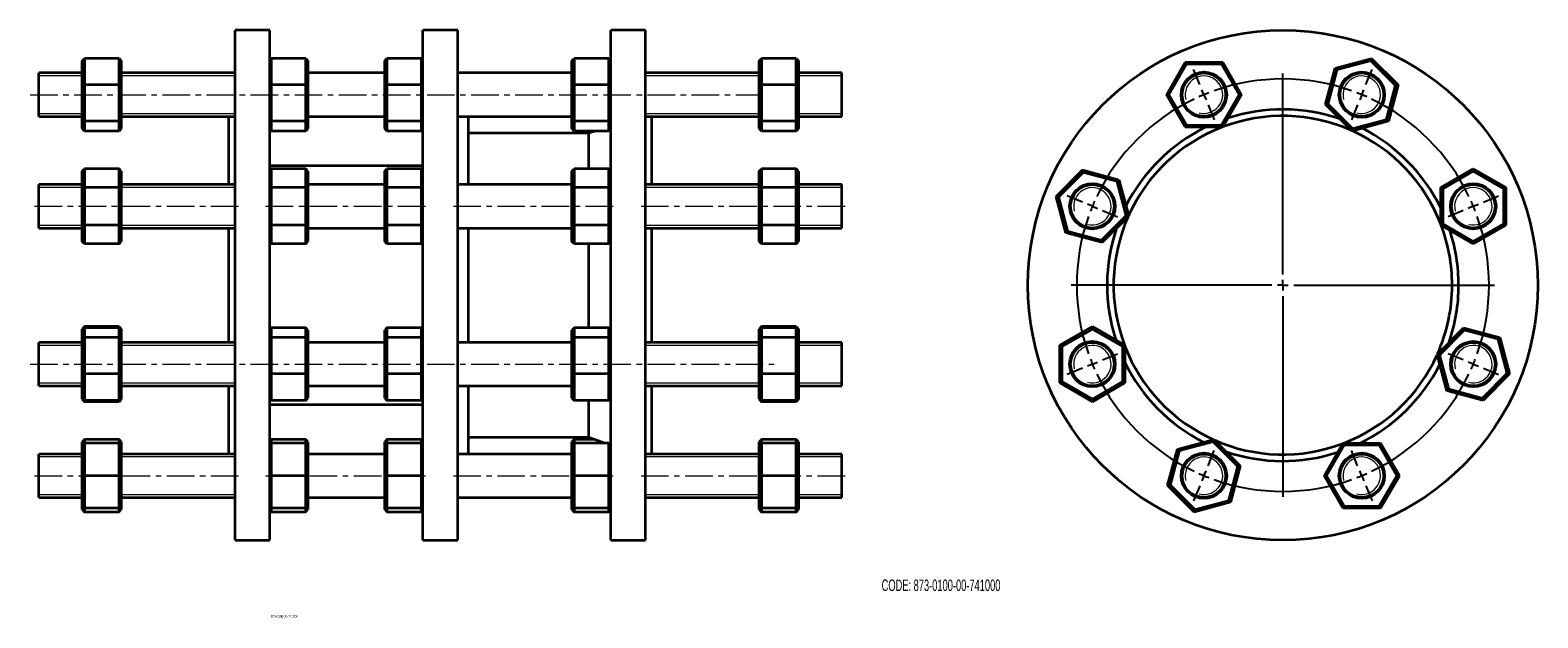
# Model space of a CAD drawing. Header units: millimetres. Extents: x -106 to 588, y 1 to 272.
import ezdxf

# ---------------------------------------------------------------- set-up
doc = ezdxf.new("R2010")
doc.units = ezdxf.units.MM
doc.linetypes.add('CENTERX2', pattern=[20.32, 12.7, -2.54, 2.54, -2.54])
doc.layers.add('NOTE', color=7, linetype='Continuous')
doc.layers.add('SLD-0', color=179, linetype='Continuous')
doc.styles.add('SLDTEXTSTYLE0', font='TXT', dxfattribs={"width": 0.605})

# ---------------------------------------------------------------- blocks, each defined once
blk = doc.blocks.new('SW_CENTERMARKSYMBOL_0')
at = {"layer": 'NOTE', "color": 0}
for p, q in [((-1.91, 4.62), (-4.78, 11.55)), ((36.35, -82.77), (36.35, 9.73)), ((74.62, 4.62), (77.49, 11.55)), ((0, 0), (-0.96, 2.31)), ((0, 0), (0.96, -2.31)), ((72.71, 0), (73.67, 2.31)), ((1.91, -4.62), (4.78, -11.55)), ((70.8, -4.62), (67.93, -11.55)), ((72.71, 0), (71.75, -2.31)), ((-56.03, -49.5), (-62.96, -46.63)), ((128.74, -49.5), (135.67, -46.63)), ((-51.41, -51.41), (-53.72, -50.46)), ((-51.41, -51.41), (-49.1, -52.37)), ((-46.79, -53.33), (-39.87, -56.2)), ((119.5, -53.33), (112.57, -56.2)), ((124.12, -51.41), (121.81, -52.37)), ((124.12, -51.41), (126.43, -50.46)), ((31.35, -87.77), (-61.15, -87.77)), ((36.35, -87.77), (33.85, -87.77)), ((36.35, -87.77), (36.35, -85.27)), ((36.35, -87.77), (36.35, -90.27)), ((36.35, -87.77), (38.85, -87.77)), ((41.35, -87.77), (133.85, -87.77)), ((36.35, -92.77), (36.35, -185.27)), ((-51.41, -124.12), (-53.72, -125.08)), ((-51.41, -124.12), (-49.1, -123.17)), ((-46.79, -122.21), (-39.87, -119.34)), ((119.5, -122.21), (112.57, -119.34)), ((124.12, -124.12), (121.81, -123.17)), ((124.12, -124.12), (126.43, -125.08)), ((-56.03, -126.04), (-62.96, -128.91)), ((128.74, -126.04), (135.67, -128.91)), ((1.91, -170.92), (4.78, -163.99)), ((70.8, -170.92), (67.93, -163.99)), ((0, -175.54), (0.96, -173.23)), ((72.71, -175.54), (71.75, -173.23)), ((-1.91, -180.16), (-4.78, -187.09)), ((0, -175.54), (-0.96, -177.85)), ((72.71, -175.54), (73.67, -177.85)), ((74.62, -180.16), (77.49, -187.09))]:
    blk.add_line(p, q, dxfattribs=at)
for start, end in [(70.51557, 109.48443), (112.5, 114.00778), (110.99222, 112.5), (67.5, 69.00778), (115.51557, 154.48443), (65.99222, 67.5), (25.51557, 64.48443), (157.5, 159.00778), (155.99222, 157.5), (22.5, 24.00778), (20.99222, 22.5), (160.51557, 199.48443), (340.51557, 19.48443), (200.99222, 202.5), (202.5, 204.00778), (335.99222, 337.5), (337.5, 339.00778), (205.51557, 244.48443), (295.51557, 334.48443), (245.99222, 247.5), (247.5, 249.00778), (250.51557, 289.48443), (290.99222, 292.5), (292.5, 294.00778)]:
    blk.add_arc((36.35, -87.77), 95, start, end, dxfattribs=at)

msp = doc.modelspace()

# ---------------------------------------------------------------- linework, layer by layer
at = {"color": 7, "linetype": 'Continuous', "lineweight": 35}
for p, q in [((4.24, 272.05), (-11.76, 272.05)), ((-11.76, 154.55), (-11.76, 272.05)), ((4.24, 154.55), (4.24, 272.05)), ((90.74, 272.05), (74.74, 272.05)), ((74.74, 154.55), (74.74, 272.05)), ((90.74, 154.55), (90.74, 272.05)), ((177.24, 272.05), (161.24, 272.05)), ((161.24, 154.55), (161.24, 272.05)), ((177.24, 154.55), (177.24, 272.05)), ((-82.26, 257.93), (-81.26, 259.05)), ((-82.26, 246.5), (-82.26, 257.93)), ((-81.26, 259.05), (-81.26, 246.8)), ((-65.26, 259.05), (-81.26, 259.05)), ((-65.26, 246.8), (-65.26, 259.05)), ((-65.26, 259.05), (-64.26, 257.93)), ((-64.26, 257.93), (-64.26, 246.5)), ((4.24, 258.47), (4.76, 259.05)), ((4.76, 259.05), (4.76, 246.8)), ((20.76, 259.05), (4.76, 259.05)), ((20.76, 246.8), (20.76, 259.05)), ((20.76, 259.05), (21.76, 257.93)), ((21.76, 257.93), (21.76, 246.5)), ((57.13, 257.93), (58.13, 259.05)), ((57.13, 246.5), (57.13, 257.93)), ((58.13, 259.05), (58.13, 246.8)), ((74.13, 259.05), (58.13, 259.05)), ((74.13, 246.8), (74.13, 259.05)), ((74.13, 259.05), (74.74, 258.37)), ((143.35, 257.93), (144.35, 259.05)), ((143.35, 246.5), (143.35, 257.93)), ((144.35, 259.05), (144.35, 246.8)), ((160.35, 259.05), (144.35, 259.05)), ((160.35, 246.8), (160.35, 259.05)), ((160.35, 259.05), (161.24, 258.05)), ((229.74, 257.93), (230.74, 259.05)), ((229.74, 246.5), (229.74, 257.93)), ((230.74, 259.05), (230.74, 246.8)), ((246.74, 259.05), (230.74, 259.05)), ((246.74, 246.8), (246.74, 259.05)), ((246.74, 259.05), (247.74, 257.93)), ((247.74, 257.93), (247.74, 246.5)), ((417.3, 242.32), (425.96, 257.32)), ((426.53, 256.32), (425.96, 257.32)), ((425.96, 257.32), (443.28, 257.32)), ((442.7, 256.32), (443.28, 257.32)), ((443.28, 257.32), (451.94, 242.32)), ((495.08, 254.56), (511.81, 259.05)), ((511.51, 257.93), (495.9, 253.75)), ((511.51, 257.93), (511.81, 259.05)), ((522.94, 246.5), (511.51, 257.93)), ((511.81, 259.05), (524.06, 246.8)), ((-82.26, 252.32), (-102.26, 252.32)), ((-102.26, 242.32), (-102.26, 252.32)), ((-11.76, 252.32), (-64.26, 252.32)), ((57.13, 252.32), (21.76, 252.32)), ((143.35, 252.32), (90.74, 252.32)), ((229.74, 252.32), (177.24, 252.32)), ((267.74, 252.32), (247.74, 252.32)), ((267.74, 242.32), (267.74, 252.32)), ((426.53, 256.32), (418.45, 242.32)), ((442.7, 256.32), (426.53, 256.32)), ((450.78, 242.32), (442.7, 256.32)), ((490.6, 237.83), (495.08, 254.56)), ((495.9, 253.75), (491.71, 238.13)), ((495.9, 253.75), (495.08, 254.56)), ((-82.26, 246.5), (-81.26, 246.8)), ((-82.26, 230.89), (-82.26, 246.5)), ((-81.26, 246.8), (-81.26, 230.07)), ((-65.26, 246.8), (-81.26, 246.8)), ((-65.26, 230.07), (-65.26, 246.8)), ((-65.26, 246.8), (-64.26, 246.5)), ((-64.26, 246.5), (-64.26, 230.89)), ((4.24, 246.64), (4.76, 246.8)), ((4.76, 246.8), (4.76, 230.07)), ((20.76, 246.8), (4.76, 246.8)), ((20.76, 246.8), (21.76, 246.5)), ((20.76, 230.07), (20.76, 246.8)), ((21.76, 246.5), (21.76, 230.89)), ((57.13, 246.5), (58.13, 246.8)), ((57.13, 230.89), (57.13, 246.5)), ((58.13, 246.8), (58.13, 230.07)), ((74.13, 246.8), (58.13, 246.8)), ((74.13, 230.07), (74.13, 246.8)), ((74.13, 246.8), (74.74, 246.62)), ((143.35, 246.5), (144.35, 246.8)), ((143.35, 230.89), (143.35, 246.5)), ((144.35, 246.8), (144.35, 230.07)), ((160.35, 246.8), (144.35, 246.8)), ((160.35, 230.07), (160.35, 246.8)), ((160.35, 246.8), (161.24, 246.53)), ((229.74, 246.5), (230.74, 246.8)), ((229.74, 230.89), (229.74, 246.5)), ((230.74, 246.8), (230.74, 230.07)), ((246.74, 246.8), (230.74, 246.8)), ((246.74, 230.07), (246.74, 246.8)), ((246.74, 246.8), (247.74, 246.5)), ((247.74, 246.5), (247.74, 230.89)), ((518.76, 230.89), (522.94, 246.5)), ((524.06, 246.8), (519.58, 230.07)), ((522.94, 246.5), (524.06, 246.8)), ((-102.26, 232.32), (-102.26, 242.32)), ((267.74, 232.32), (267.74, 242.32)), ((425.96, 227.32), (417.3, 242.32)), ((418.45, 242.32), (417.3, 242.32)), ((418.45, 242.32), (426.53, 228.32)), ((442.7, 228.32), (450.78, 242.32)), ((451.94, 242.32), (443.28, 227.32)), ((451.94, 242.32), (450.78, 242.32)), ((490.6, 237.83), (491.71, 238.13)), ((502.84, 225.59), (490.6, 237.83)), ((491.71, 238.13), (503.14, 226.7)), ((-102.26, 232.32), (-82.26, 232.32)), ((-81.26, 230.07), (-82.26, 230.89)), ((-82.26, 226.7), (-82.26, 230.89)), ((-65.26, 230.07), (-81.26, 230.07)), ((-81.26, 230.07), (-81.26, 225.59)), ((-65.26, 230.07), (-64.26, 230.89)), ((-65.26, 225.59), (-65.26, 230.07)), ((-64.26, 232.32), (-11.76, 232.32)), ((-64.26, 230.89), (-64.26, 226.7)), ((-14.76, 200.9), (-14.76, 232.32)), ((4.76, 230.07), (4.24, 230.5)), ((20.76, 230.07), (4.76, 230.07)), ((4.76, 230.07), (4.76, 225.59)), ((20.76, 230.07), (21.76, 230.89)), ((20.76, 225.59), (20.76, 230.07)), ((21.76, 232.32), (57.13, 232.32)), ((21.76, 230.89), (21.76, 226.7)), ((58.13, 230.07), (57.13, 230.89)), ((57.13, 226.7), (57.13, 230.89)), ((74.13, 230.07), (58.13, 230.07)), ((58.13, 230.07), (58.13, 225.59)), ((74.13, 230.07), (74.74, 230.57)), ((74.13, 225.59), (74.13, 230.07)), ((90.74, 232.32), (143.35, 232.32)), ((95.74, 200.9), (95.74, 232.32)), ((144.35, 230.07), (143.35, 230.89)), ((143.35, 226.7), (143.35, 230.89)), ((160.35, 230.07), (144.35, 230.07)), ((144.35, 230.07), (144.35, 225.59)), ((160.35, 230.07), (161.24, 230.8)), ((160.35, 225.59), (160.35, 230.07)), ((177.24, 232.32), (229.74, 232.32)), ((180.24, 200.9), (180.24, 232.32)), ((230.74, 230.07), (229.74, 230.89)), ((229.74, 226.7), (229.74, 230.89)), ((246.74, 230.07), (230.74, 230.07)), ((230.74, 230.07), (230.74, 225.59)), ((246.74, 230.07), (247.74, 230.89)), ((246.74, 225.59), (246.74, 230.07)), ((247.74, 232.32), (267.74, 232.32)), ((247.74, 230.89), (247.74, 226.7)), ((519.58, 230.07), (502.84, 225.59)), ((503.14, 226.7), (518.76, 230.89)), ((519.58, 230.07), (518.76, 230.89)), ((-81.26, 225.59), (-82.26, 226.7)), ((-65.26, 225.59), (-81.26, 225.59)), ((-64.26, 226.7), (-65.26, 225.59)), ((4.76, 225.59), (4.24, 226.17)), ((20.76, 225.59), (4.76, 225.59)), ((21.76, 226.7), (20.76, 225.59)), ((58.13, 225.59), (57.13, 226.7)), ((74.13, 225.59), (58.13, 225.59)), ((74.74, 226.27), (74.13, 225.59)), ((151.24, 224.55), (95.74, 224.55)), ((144.35, 225.59), (143.35, 226.7)), ((160.35, 225.59), (144.35, 225.59)), ((154.09, 225.59), (151.24, 224.55)), ((151.24, 208.22), (151.24, 224.55)), ((161.24, 226.58), (160.35, 225.59)), ((230.74, 225.59), (229.74, 226.7)), ((246.74, 225.59), (230.74, 225.59)), ((247.74, 226.7), (246.74, 225.59)), ((425.96, 227.32), (426.53, 228.32)), ((443.28, 227.32), (425.96, 227.32)), ((426.53, 228.32), (442.7, 228.32)), ((443.28, 227.32), (442.7, 228.32)), ((502.84, 225.59), (503.14, 226.7)), ((74.74, 209.55), (4.24, 209.55)), ((-82.26, 207.07), (-81.26, 208.22)), ((-82.26, 198.99), (-82.26, 207.07)), ((-81.26, 208.22), (-81.26, 199.56)), ((-65.26, 208.22), (-81.26, 208.22)), ((-65.26, 199.56), (-65.26, 208.22)), ((-64.26, 207.07), (-65.26, 208.22)), ((-64.26, 207.07), (-64.26, 198.99)), ((4.24, 207.62), (4.76, 208.22)), ((4.76, 208.22), (4.76, 199.56)), ((20.76, 208.22), (4.76, 208.22)), ((20.76, 199.56), (20.76, 208.22)), ((21.76, 207.07), (20.76, 208.22)), ((21.76, 207.07), (21.76, 198.99)), ((57.13, 207.07), (58.13, 208.22)), ((57.13, 198.99), (57.13, 207.07)), ((58.13, 208.22), (58.13, 199.56)), ((74.13, 208.22), (58.13, 208.22)), ((74.13, 199.56), (74.13, 208.22)), ((74.74, 207.52), (74.13, 208.22)), ((143.35, 207.07), (144.35, 208.22)), ((143.35, 198.99), (143.35, 207.07)), ((144.35, 208.22), (144.35, 199.56)), ((160.35, 208.22), (144.35, 208.22)), ((160.35, 199.56), (160.35, 208.22)), ((161.24, 207.19), (160.35, 208.22)), ((229.74, 207.07), (230.74, 208.22)), ((229.74, 198.99), (229.74, 207.07)), ((230.74, 208.22), (230.74, 199.56)), ((246.74, 208.22), (230.74, 208.22)), ((246.74, 199.56), (246.74, 208.22)), ((247.74, 207.07), (246.74, 208.22)), ((247.74, 207.07), (247.74, 198.99)), ((366.47, 195.39), (378.72, 207.63)), ((379.02, 206.52), (367.59, 195.09)), ((379.02, 206.52), (378.72, 207.63)), ((378.72, 207.63), (395.45, 203.15)), ((394.64, 202.33), (379.02, 206.52)), ((395.45, 203.15), (394.64, 202.33)), ((398.82, 186.72), (394.64, 202.33)), ((395.45, 203.15), (399.93, 186.42)), ((543.74, 199.56), (558.74, 208.22)), ((558.74, 207.07), (544.74, 198.99)), ((558.74, 207.07), (558.74, 208.22)), ((558.74, 208.22), (573.74, 199.56)), ((572.74, 198.99), (558.74, 207.07)), ((-82.26, 200.9), (-102.26, 200.9)), ((-102.26, 183.83), (-102.26, 200.9)), ((-82.26, 198.99), (-81.26, 199.56)), ((-82.26, 182.82), (-82.26, 198.99)), ((-81.26, 199.56), (-81.26, 182.24)), ((-65.26, 199.56), (-81.26, 199.56)), ((-65.26, 199.56), (-64.26, 198.99)), ((-65.26, 182.24), (-65.26, 199.56)), ((-11.76, 200.9), (-64.26, 200.9)), ((-64.26, 198.99), (-64.26, 182.82)), ((4.24, 199.26), (4.76, 199.56)), ((20.76, 199.56), (4.76, 199.56)), ((4.76, 199.56), (4.76, 182.24)), ((20.76, 199.56), (21.76, 198.99)), ((20.76, 182.24), (20.76, 199.56)), ((57.13, 200.9), (21.76, 200.9)), ((21.76, 198.99), (21.76, 182.82)), ((57.13, 198.99), (58.13, 199.56)), ((57.13, 182.82), (57.13, 198.99)), ((58.13, 199.56), (58.13, 182.24)), ((74.13, 199.56), (58.13, 199.56)), ((74.13, 182.24), (74.13, 199.56)), ((74.13, 199.56), (74.74, 199.21)), ((143.35, 200.9), (90.74, 200.9)), ((143.35, 198.99), (144.35, 199.56)), ((143.35, 182.82), (143.35, 198.99)), ((144.35, 199.56), (144.35, 182.24)), ((160.35, 199.56), (144.35, 199.56)), ((160.35, 182.24), (160.35, 199.56)), ((160.35, 199.56), (161.24, 199.05)), ((229.74, 200.9), (177.24, 200.9)), ((229.74, 198.99), (230.74, 199.56)), ((229.74, 182.82), (229.74, 198.99)), ((246.74, 199.56), (230.74, 199.56)), ((230.74, 199.56), (230.74, 182.24)), ((246.74, 199.56), (247.74, 198.99)), ((246.74, 182.24), (246.74, 199.56)), ((267.74, 200.9), (247.74, 200.9)), ((247.74, 198.99), (247.74, 182.82)), ((267.74, 183.83), (267.74, 200.9)), ((370.96, 178.66), (366.47, 195.39)), ((367.59, 195.09), (366.47, 195.39)), ((367.59, 195.09), (371.77, 179.47)), ((543.74, 182.24), (543.74, 199.56)), ((543.74, 199.56), (544.74, 198.99)), ((544.74, 198.99), (544.74, 182.82)), ((572.74, 198.99), (573.74, 199.56)), ((572.74, 182.82), (572.74, 198.99)), ((573.74, 199.56), (573.74, 182.24)), ((-102.26, 180.9), (-102.26, 183.83)), ((-102.26, 180.9), (-82.26, 180.9)), ((-82.26, 182.82), (-81.26, 182.24)), ((-82.26, 174.74), (-82.26, 182.82)), ((-81.26, 182.24), (-81.26, 173.58)), ((-65.26, 182.24), (-81.26, 182.24)), ((-65.26, 182.24), (-64.26, 182.82)), ((-65.26, 173.58), (-65.26, 182.24)), ((-64.26, 182.82), (-64.26, 174.74)), ((-64.26, 180.9), (-11.76, 180.9)), ((-14.76, 154.55), (-14.76, 180.9)), ((4.24, 182.55), (4.76, 182.24)), ((4.76, 182.24), (4.76, 173.58)), ((20.76, 182.24), (4.76, 182.24)), ((20.76, 182.24), (21.76, 182.82)), ((20.76, 173.58), (20.76, 182.24)), ((21.76, 182.82), (21.76, 174.74)), ((21.76, 180.9), (57.13, 180.9)), ((57.13, 182.82), (58.13, 182.24)), ((57.13, 174.74), (57.13, 182.82)), ((74.13, 182.24), (58.13, 182.24)), ((58.13, 182.24), (58.13, 173.58)), ((74.13, 182.24), (74.74, 182.6)), ((74.13, 173.58), (74.13, 182.24)), ((90.74, 180.9), (143.35, 180.9)), ((95.74, 154.55), (95.74, 180.9)), ((143.35, 182.82), (144.35, 182.24)), ((143.35, 174.74), (143.35, 182.82)), ((144.35, 182.24), (144.35, 173.58)), ((160.35, 182.24), (144.35, 182.24)), ((160.35, 182.24), (161.24, 182.76)), ((160.35, 173.58), (160.35, 182.24)), ((177.24, 180.9), (229.74, 180.9)), ((180.24, 154.55), (180.24, 180.9)), ((229.74, 182.82), (230.74, 182.24)), ((229.74, 174.74), (229.74, 182.82)), ((230.74, 182.24), (230.74, 173.58)), ((246.74, 182.24), (230.74, 182.24)), ((246.74, 182.24), (247.74, 182.82)), ((246.74, 173.58), (246.74, 182.24)), ((247.74, 182.82), (247.74, 174.74)), ((247.74, 180.9), (267.74, 180.9)), ((267.74, 180.9), (267.74, 183.83)), ((387.39, 175.29), (398.82, 186.72)), ((399.93, 186.42), (387.69, 174.17)), ((399.93, 186.42), (398.82, 186.72)), ((543.74, 182.24), (544.74, 182.82)), ((558.74, 173.58), (543.74, 182.24)), ((544.74, 182.82), (558.74, 174.74)), ((558.74, 174.74), (572.74, 182.82)), ((573.74, 182.24), (558.74, 173.58)), ((572.74, 182.82), (573.74, 182.24)), ((-81.26, 173.58), (-82.26, 174.74)), ((-65.26, 173.58), (-64.26, 174.74)), ((4.76, 173.58), (4.24, 174.19)), ((20.76, 173.58), (21.76, 174.74)), ((58.13, 173.58), (57.13, 174.74)), ((74.13, 173.58), (74.74, 174.29)), ((144.35, 173.58), (143.35, 174.74)), ((160.35, 173.58), (161.24, 174.62)), ((230.74, 173.58), (229.74, 174.74)), ((246.74, 173.58), (247.74, 174.74)), ((371.77, 179.47), (370.96, 178.66)), ((387.69, 174.17), (370.96, 178.66)), ((371.77, 179.47), (387.39, 175.29)), ((387.69, 174.17), (387.39, 175.29)), ((558.74, 173.58), (558.74, 174.74)), ((-65.26, 173.58), (-81.26, 173.58)), ((20.76, 173.58), (4.76, 173.58)), ((74.13, 173.58), (58.13, 173.58)), ((160.35, 173.58), (144.35, 173.58)), ((151.24, 154.55), (151.24, 173.58)), ((246.74, 173.58), (230.74, 173.58)), ((-14.76, 128.19), (-14.76, 154.55)), ((-11.76, 37.05), (-11.76, 154.55)), ((4.24, 37.05), (4.24, 154.55)), ((74.74, 37.05), (74.74, 154.55)), ((90.74, 37.05), (90.74, 154.55)), ((95.74, 128.19), (95.74, 154.55)), ((151.24, 134.92), (151.24, 154.55)), ((161.24, 37.05), (161.24, 154.55)), ((177.24, 37.05), (177.24, 154.55)), ((180.24, 128.19), (180.24, 154.55)), ((-81.26, 135.51), (-82.26, 134.36)), ((-81.26, 134.92), (-82.26, 133.81)), ((-82.26, 133.81), (-82.26, 134.36)), ((-82.26, 129.62), (-82.26, 133.81)), ((-81.26, 135.51), (-81.26, 134.92)), ((-65.26, 135.51), (-81.26, 135.51)), ((-81.26, 134.92), (-81.26, 130.44)), ((-65.26, 134.92), (-81.26, 134.92)), ((-65.26, 134.92), (-65.26, 135.51)), ((-65.26, 135.51), (-64.26, 134.36)), ((-65.26, 130.44), (-65.26, 134.92)), ((-64.26, 133.81), (-65.26, 134.92)), ((-64.26, 134.36), (-64.26, 133.81)), ((-64.26, 133.81), (-64.26, 129.62)), ((4.76, 134.92), (4.24, 134.34)), ((4.76, 134.92), (4.76, 130.44)), ((20.76, 134.92), (4.76, 134.92)), ((20.76, 130.44), (20.76, 134.92)), ((21.76, 133.81), (20.76, 134.92)), ((21.76, 133.81), (21.76, 129.62)), ((58.13, 134.92), (57.13, 133.81)), ((57.13, 129.62), (57.13, 133.81)), ((58.13, 134.92), (58.13, 130.44)), ((74.13, 134.92), (58.13, 134.92)), ((74.13, 130.44), (74.13, 134.92)), ((74.74, 134.24), (74.13, 134.92)), ((144.35, 134.92), (143.35, 133.81)), ((143.35, 129.62), (143.35, 133.81)), ((144.35, 134.92), (144.35, 130.44)), ((160.35, 134.92), (144.35, 134.92)), ((160.35, 130.44), (160.35, 134.92)), ((161.24, 133.93), (160.35, 134.92)), ((230.74, 135.51), (229.74, 134.36)), ((230.74, 134.92), (229.74, 133.81)), ((229.74, 133.81), (229.74, 134.36)), ((229.74, 129.62), (229.74, 133.81)), ((230.74, 135.51), (230.74, 134.92)), ((246.74, 135.51), (230.74, 135.51)), ((230.74, 134.92), (230.74, 130.44)), ((246.74, 134.92), (230.74, 134.92)), ((246.74, 134.92), (246.74, 135.51)), ((246.74, 135.51), (247.74, 134.36)), ((246.74, 130.44), (246.74, 134.92)), ((247.74, 133.81), (246.74, 134.92)), ((247.74, 134.36), (247.74, 133.81)), ((247.74, 133.81), (247.74, 129.62)), ((368.2, 126.85), (383.2, 135.51)), ((383.2, 134.36), (369.2, 126.28)), ((383.2, 135.51), (383.2, 134.36)), ((383.2, 135.51), (398.2, 126.85)), ((397.2, 126.28), (383.2, 134.36)), ((542.01, 122.68), (554.26, 134.92)), ((554.56, 133.81), (543.13, 122.38)), ((554.26, 134.92), (554.56, 133.81)), ((554.26, 134.92), (570.99, 130.44)), ((570.17, 129.62), (554.56, 133.81)), ((-82.26, 128.19), (-102.26, 128.19)), ((-102.26, 108.19), (-102.26, 128.19)), ((-82.26, 129.62), (-81.26, 130.44)), ((-82.26, 114.01), (-82.26, 129.62)), ((-81.26, 130.44), (-81.26, 113.71)), ((-65.26, 130.44), (-81.26, 130.44)), ((-65.26, 113.71), (-65.26, 130.44)), ((-64.26, 129.62), (-65.26, 130.44)), ((-64.26, 129.62), (-64.26, 114.01)), ((-11.76, 128.19), (-64.26, 128.19)), ((4.24, 130.01), (4.76, 130.44)), ((4.76, 130.44), (4.76, 113.71)), ((20.76, 130.44), (4.76, 130.44)), ((20.76, 113.71), (20.76, 130.44)), ((21.76, 129.62), (20.76, 130.44)), ((21.76, 129.62), (21.76, 114.01)), ((57.13, 128.19), (21.76, 128.19)), ((57.13, 129.62), (58.13, 130.44)), ((57.13, 114.01), (57.13, 129.62)), ((58.13, 130.44), (58.13, 113.71)), ((74.13, 130.44), (58.13, 130.44)), ((74.13, 113.71), (74.13, 130.44)), ((74.74, 129.94), (74.13, 130.44)), ((143.35, 128.19), (90.74, 128.19)), ((143.35, 129.62), (144.35, 130.44)), ((143.35, 114.01), (143.35, 129.62)), ((144.35, 130.44), (144.35, 113.71)), ((160.35, 130.44), (144.35, 130.44)), ((160.35, 113.71), (160.35, 130.44)), ((161.24, 129.71), (160.35, 130.44)), ((229.74, 128.19), (177.24, 128.19)), ((229.74, 129.62), (230.74, 130.44)), ((229.74, 114.01), (229.74, 129.62)), ((230.74, 130.44), (230.74, 113.71)), ((246.74, 130.44), (230.74, 130.44)), ((246.74, 113.71), (246.74, 130.44)), ((247.74, 129.62), (246.74, 130.44)), ((247.74, 129.62), (247.74, 114.01)), ((267.74, 128.19), (247.74, 128.19)), ((267.74, 108.19), (267.74, 128.19)), ((369.2, 126.28), (368.2, 126.85)), ((368.2, 109.53), (368.2, 126.85)), ((369.2, 126.28), (369.2, 110.11)), ((398.2, 126.85), (397.2, 126.28)), ((397.2, 110.11), (397.2, 126.28)), ((398.2, 126.85), (398.2, 109.53)), ((570.17, 129.62), (570.99, 130.44)), ((574.36, 114.01), (570.17, 129.62)), ((570.99, 130.44), (575.47, 113.71)), ((546.49, 105.95), (542.01, 122.68)), ((542.01, 122.68), (543.13, 122.38)), ((543.13, 122.38), (547.31, 106.76)), ((-82.26, 102.58), (-82.26, 114.01)), ((-82.26, 114.01), (-81.26, 113.71)), ((-81.26, 113.71), (-81.26, 101.46)), ((-65.26, 113.71), (-81.26, 113.71)), ((-65.26, 113.71), (-64.26, 114.01)), ((-65.26, 101.46), (-65.26, 113.71)), ((-64.26, 114.01), (-64.26, 102.58)), ((4.24, 113.87), (4.76, 113.71)), ((4.76, 113.71), (4.76, 101.46)), ((20.76, 113.71), (4.76, 113.71)), ((20.76, 113.71), (21.76, 114.01)), ((20.76, 101.46), (20.76, 113.71)), ((21.76, 114.01), (21.76, 102.58)), ((57.13, 114.01), (58.13, 113.71)), ((57.13, 102.58), (57.13, 114.01)), ((58.13, 113.71), (58.13, 101.46)), ((74.13, 113.71), (58.13, 113.71)), ((74.13, 113.71), (74.74, 113.89)), ((74.13, 101.46), (74.13, 113.71)), ((143.35, 102.58), (143.35, 114.01)), ((143.35, 114.01), (144.35, 113.71)), ((144.35, 113.71), (144.35, 101.46)), ((160.35, 113.71), (144.35, 113.71)), ((160.35, 113.71), (161.24, 113.98)), ((160.35, 101.46), (160.35, 113.71)), ((229.74, 114.01), (230.74, 113.71)), ((229.74, 102.58), (229.74, 114.01)), ((230.74, 113.71), (230.74, 101.46)), ((246.74, 113.71), (230.74, 113.71)), ((246.74, 113.71), (247.74, 114.01)), ((246.74, 101.46), (246.74, 113.71)), ((247.74, 114.01), (247.74, 102.58)), ((562.93, 102.58), (574.36, 114.01)), ((575.47, 113.71), (563.22, 101.46)), ((574.36, 114.01), (575.47, 113.71)), ((-102.26, 108.19), (-82.26, 108.19)), ((-64.26, 108.19), (-11.76, 108.19)), ((-14.76, 76.78), (-14.76, 108.19)), ((21.76, 108.19), (57.13, 108.19)), ((90.74, 108.19), (143.35, 108.19)), ((95.74, 76.78), (95.74, 108.19)), ((177.24, 108.19), (229.74, 108.19)), ((180.24, 76.78), (180.24, 108.19)), ((247.74, 108.19), (267.74, 108.19)), ((369.2, 110.11), (368.2, 109.53)), ((383.2, 100.87), (368.2, 109.53)), ((369.2, 110.11), (383.2, 102.03)), ((383.2, 102.03), (397.2, 110.11)), ((398.2, 109.53), (383.2, 100.87)), ((398.2, 109.53), (397.2, 110.11)), ((546.49, 105.95), (547.31, 106.76)), ((563.22, 101.46), (546.49, 105.95)), ((547.31, 106.76), (562.93, 102.58)), ((-82.26, 102.58), (-81.26, 101.46)), ((-82.26, 102.03), (-82.26, 102.58)), ((-82.26, 102.03), (-81.26, 100.87)), ((-65.26, 101.46), (-81.26, 101.46)), ((-81.26, 101.46), (-81.26, 100.87)), ((-65.26, 100.87), (-81.26, 100.87)), ((-65.26, 101.46), (-64.26, 102.58)), ((-64.26, 102.03), (-65.26, 100.87)), ((-65.26, 100.87), (-65.26, 101.46)), ((-64.26, 102.58), (-64.26, 102.03)), ((4.24, 102.05), (4.76, 101.46)), ((4.24, 99.55), (74.74, 99.55)), ((20.76, 101.46), (4.76, 101.46)), ((20.76, 101.46), (21.76, 102.58)), ((57.13, 102.58), (58.13, 101.46)), ((74.13, 101.46), (58.13, 101.46)), ((74.13, 101.46), (74.74, 102.14)), ((143.35, 102.58), (144.35, 101.46)), ((160.35, 101.46), (144.35, 101.46)), ((151.24, 84.55), (151.24, 101.46)), ((160.35, 101.46), (161.24, 102.46)), ((229.74, 102.58), (230.74, 101.46)), ((229.74, 102.03), (229.74, 102.58)), ((229.74, 102.03), (230.74, 100.87)), ((246.74, 101.46), (230.74, 101.46)), ((230.74, 101.46), (230.74, 100.87)), ((246.74, 100.87), (230.74, 100.87)), ((246.74, 101.46), (247.74, 102.58)), ((247.74, 102.03), (246.74, 100.87)), ((246.74, 100.87), (246.74, 101.46)), ((247.74, 102.58), (247.74, 102.03)), ((383.2, 102.03), (383.2, 100.87)), ((562.93, 102.58), (563.22, 101.46)), ((-81.26, 83.51), (-82.26, 82.4)), ((-81.26, 83.51), (-81.26, 81.78)), ((-65.26, 83.51), (-81.26, 83.51)), ((-65.26, 81.78), (-65.26, 83.51)), ((-64.26, 82.4), (-65.26, 83.51)), ((4.76, 83.51), (4.24, 82.93)), ((4.76, 83.51), (4.76, 81.78)), ((20.76, 83.51), (4.76, 83.51)), ((20.76, 81.78), (20.76, 83.51)), ((21.76, 82.4), (20.76, 83.51)), ((58.13, 83.51), (57.13, 82.4)), ((58.13, 83.51), (58.13, 81.78)), ((74.13, 83.51), (58.13, 83.51)), ((74.13, 81.78), (74.13, 83.51)), ((74.74, 82.83), (74.13, 83.51)), ((95.74, 84.55), (151.24, 84.55)), ((144.35, 83.51), (143.35, 82.4)), ((144.35, 83.51), (144.35, 81.78)), ((154.09, 83.51), (144.35, 83.51)), ((151.24, 84.55), (158.85, 81.78)), ((230.74, 83.51), (229.74, 82.4)), ((230.74, 83.51), (230.74, 81.78)), ((246.74, 83.51), (230.74, 83.51)), ((246.74, 81.78), (246.74, 83.51)), ((247.74, 82.4), (246.74, 83.51)), ((422.37, 79.03), (439.1, 83.51)), ((439.1, 83.51), (438.8, 82.4)), ((439.1, 83.51), (451.35, 71.26)), ((-82.26, 76.78), (-102.26, 76.78)), ((-102.26, 56.78), (-102.26, 76.78)), ((-82.26, 80.78), (-82.26, 82.4)), ((-81.26, 81.78), (-82.26, 80.78)), ((-82.26, 66.78), (-82.26, 80.78)), ((-81.26, 81.78), (-81.26, 66.78)), ((-65.26, 81.78), (-81.26, 81.78)), ((-65.26, 66.78), (-65.26, 81.78)), ((-64.26, 80.78), (-65.26, 81.78)), ((-64.26, 82.4), (-64.26, 80.78)), ((-64.26, 80.78), (-64.26, 66.78)), ((-11.76, 76.78), (-64.26, 76.78)), ((4.76, 81.78), (4.24, 81.26)), ((4.76, 81.78), (4.76, 66.78)), ((20.76, 81.78), (4.76, 81.78)), ((20.76, 66.78), (20.76, 81.78)), ((21.76, 80.78), (20.76, 81.78)), ((21.76, 82.4), (21.76, 80.78)), ((21.76, 80.78), (21.76, 66.78)), ((57.13, 76.78), (21.76, 76.78)), ((57.13, 80.78), (57.13, 82.4)), ((58.13, 81.78), (57.13, 80.78)), ((57.13, 66.78), (57.13, 80.78)), ((58.13, 81.78), (58.13, 66.78)), ((74.13, 81.78), (58.13, 81.78)), ((74.13, 66.78), (74.13, 81.78)), ((74.74, 81.17), (74.13, 81.78)), ((143.35, 76.78), (90.74, 76.78)), ((143.35, 80.78), (143.35, 82.4)), ((144.35, 81.78), (143.35, 80.78)), ((143.35, 66.78), (143.35, 80.78)), ((144.35, 81.78), (144.35, 66.78)), ((160.35, 81.78), (144.35, 81.78)), ((160.35, 66.78), (160.35, 81.78)), ((161.24, 80.89), (160.35, 81.78)), ((161.21, 80.92), (161.24, 80.91)), ((229.74, 76.78), (177.24, 76.78)), ((229.74, 80.78), (229.74, 82.4)), ((230.74, 81.78), (229.74, 80.78)), ((229.74, 66.78), (229.74, 80.78)), ((230.74, 81.78), (230.74, 66.78)), ((246.74, 81.78), (230.74, 81.78)), ((246.74, 66.78), (246.74, 81.78)), ((247.74, 80.78), (246.74, 81.78)), ((247.74, 82.4), (247.74, 80.78)), ((247.74, 80.78), (247.74, 66.78)), ((267.74, 76.78), (247.74, 76.78)), ((267.74, 56.78), (267.74, 76.78)), ((417.89, 62.3), (422.37, 79.03)), ((423.19, 78.21), (419, 62.6)), ((422.37, 79.03), (423.19, 78.21)), ((438.8, 82.4), (423.19, 78.21)), ((450.23, 70.96), (438.8, 82.4)), ((490.01, 66.78), (498.67, 81.78)), ((499.24, 80.78), (491.16, 66.78)), ((498.67, 81.78), (499.24, 80.78)), ((498.67, 81.78), (515.99, 81.78)), ((515.41, 80.78), (499.24, 80.78)), ((515.99, 81.78), (515.41, 80.78)), ((523.49, 66.78), (515.41, 80.78)), ((515.99, 81.78), (524.65, 66.78)), ((446.05, 55.35), (450.23, 70.96)), ((451.35, 71.26), (446.87, 54.53)), ((451.35, 71.26), (450.23, 70.96)), ((-82.26, 66.78), (-81.26, 66.78)), ((-82.26, 52.78), (-82.26, 66.78)), ((-81.26, 66.78), (-81.26, 51.78)), ((-65.26, 66.78), (-81.26, 66.78)), ((-65.26, 51.78), (-65.26, 66.78)), ((-64.26, 66.78), (-65.26, 66.78)), ((-64.26, 66.78), (-64.26, 52.78)), ((4.24, 66.78), (4.76, 66.78)), ((4.76, 66.78), (4.76, 51.78)), ((20.76, 66.78), (4.76, 66.78)), ((20.76, 51.78), (20.76, 66.78)), ((21.76, 66.78), (20.76, 66.78)), ((21.76, 66.78), (21.76, 52.78)), ((57.13, 66.78), (58.13, 66.78)), ((57.13, 52.78), (57.13, 66.78)), ((58.13, 66.78), (58.13, 51.78)), ((74.13, 66.78), (58.13, 66.78)), ((74.13, 51.78), (74.13, 66.78)), ((74.74, 66.78), (74.13, 66.78)), ((143.35, 66.78), (144.35, 66.78)), ((143.35, 52.78), (143.35, 66.78)), ((160.35, 66.78), (144.35, 66.78)), ((144.35, 66.78), (144.35, 51.78)), ((160.35, 51.78), (160.35, 66.78)), ((161.24, 66.78), (160.35, 66.78)), ((229.74, 66.78), (230.74, 66.78)), ((229.74, 52.78), (229.74, 66.78)), ((230.74, 66.78), (230.74, 51.78)), ((246.74, 66.78), (230.74, 66.78)), ((247.74, 66.78), (246.74, 66.78)), ((246.74, 51.78), (246.74, 66.78)), ((247.74, 66.78), (247.74, 52.78)), ((419, 62.6), (417.89, 62.3)), ((419, 62.6), (430.43, 51.17)), ((498.67, 51.78), (490.01, 66.78)), ((490.01, 66.78), (491.16, 66.78)), ((491.16, 66.78), (499.24, 52.78)), ((515.41, 52.78), (523.49, 66.78)), ((524.65, 66.78), (515.99, 51.78)), ((523.49, 66.78), (524.65, 66.78)), ((-102.26, 56.78), (-82.26, 56.78)), ((-64.26, 56.78), (-11.76, 56.78)), ((21.76, 56.78), (57.13, 56.78)), ((90.74, 56.78), (143.35, 56.78)), ((177.24, 56.78), (229.74, 56.78)), ((247.74, 56.78), (267.74, 56.78)), ((430.14, 50.05), (417.89, 62.3)), ((-82.26, 52.78), (-81.26, 51.78)), ((-82.26, 51.17), (-82.26, 52.78)), ((-82.26, 51.17), (-81.26, 50.05)), ((-65.26, 51.78), (-81.26, 51.78)), ((-81.26, 51.78), (-81.26, 50.05)), ((-65.26, 50.05), (-81.26, 50.05)), ((-65.26, 51.78), (-64.26, 52.78)), ((-65.26, 50.05), (-65.26, 51.78)), ((-65.26, 50.05), (-64.26, 51.17)), ((-64.26, 52.78), (-64.26, 51.17)), ((4.24, 52.3), (4.76, 51.78)), ((4.24, 50.63), (4.76, 50.05)), ((20.76, 51.78), (4.76, 51.78)), ((4.76, 51.78), (4.76, 50.05)), ((20.76, 50.05), (4.76, 50.05)), ((20.76, 51.78), (21.76, 52.78)), ((20.76, 50.05), (20.76, 51.78)), ((20.76, 50.05), (21.76, 51.17)), ((21.76, 52.78), (21.76, 51.17)), ((57.13, 52.78), (58.13, 51.78)), ((57.13, 51.17), (57.13, 52.78)), ((57.13, 51.17), (58.13, 50.05)), ((74.13, 51.78), (58.13, 51.78)), ((58.13, 51.78), (58.13, 50.05)), ((74.13, 50.05), (58.13, 50.05)), ((74.13, 51.78), (74.74, 52.39)), ((74.13, 50.05), (74.13, 51.78)), ((74.13, 50.05), (74.74, 50.73)), ((143.35, 52.78), (144.35, 51.78)), ((143.35, 51.17), (143.35, 52.78)), ((143.35, 51.17), (144.35, 50.05)), ((160.35, 51.78), (144.35, 51.78)), ((144.35, 51.78), (144.35, 50.05)), ((160.35, 50.05), (144.35, 50.05)), ((160.35, 51.78), (161.24, 52.67)), ((160.35, 50.05), (160.35, 51.78)), ((160.35, 50.05), (161.24, 51.05)), ((229.74, 52.78), (230.74, 51.78)), ((229.74, 51.17), (229.74, 52.78)), ((229.74, 51.17), (230.74, 50.05)), ((246.74, 51.78), (230.74, 51.78)), ((230.74, 51.78), (230.74, 50.05)), ((246.74, 50.05), (230.74, 50.05)), ((246.74, 51.78), (247.74, 52.78)), ((246.74, 50.05), (246.74, 51.78)), ((246.74, 50.05), (247.74, 51.17)), ((247.74, 52.78), (247.74, 51.17)), ((446.87, 54.53), (430.14, 50.05)), ((430.43, 51.17), (430.14, 50.05)), ((430.43, 51.17), (446.05, 55.35)), ((446.05, 55.35), (446.87, 54.53)), ((499.24, 52.78), (498.67, 51.78)), ((515.99, 51.78), (498.67, 51.78)), ((499.24, 52.78), (515.41, 52.78)), ((515.41, 52.78), (515.99, 51.78)), ((-11.76, 37.05), (4.24, 37.05)), ((74.74, 37.05), (90.74, 37.05)), ((161.24, 37.05), (177.24, 37.05))]:
    msp.add_line(p, q, dxfattribs=at)
at = {"color": 7, "linetype": 'Continuous', "lineweight": 18}
for p, q in [((-82.26, 250.94), (-102.26, 250.94)), ((-11.76, 250.94), (-64.26, 250.94)), ((229.74, 250.94), (177.24, 250.94)), ((267.74, 250.94), (247.74, 250.94)), ((-102.26, 233.69), (-82.26, 233.69)), ((-64.26, 233.69), (-11.76, 233.69)), ((177.24, 233.69), (229.74, 233.69)), ((247.74, 233.69), (267.74, 233.69)), ((-82.26, 199.53), (-102.26, 199.53)), ((-11.76, 199.53), (-64.26, 199.53)), ((229.74, 199.53), (177.24, 199.53)), ((267.74, 199.53), (247.74, 199.53)), ((-102.26, 182.28), (-82.26, 182.28)), ((-64.26, 182.28), (-11.76, 182.28)), ((177.24, 182.28), (229.74, 182.28)), ((247.74, 182.28), (267.74, 182.28)), ((-82.26, 126.82), (-102.26, 126.82)), ((-11.76, 126.82), (-64.26, 126.82)), ((229.74, 126.82), (177.24, 126.82)), ((267.74, 126.82), (247.74, 126.82)), ((-102.26, 109.57), (-82.26, 109.57)), ((-64.26, 109.57), (-11.76, 109.57)), ((177.24, 109.57), (229.74, 109.57)), ((247.74, 109.57), (267.74, 109.57)), ((-82.26, 75.41), (-102.26, 75.41)), ((-11.76, 75.41), (-64.26, 75.41)), ((229.74, 75.41), (177.24, 75.41)), ((267.74, 75.41), (247.74, 75.41)), ((-102.26, 58.15), (-82.26, 58.15)), ((-64.26, 58.15), (-11.76, 58.15)), ((177.24, 58.15), (229.74, 58.15)), ((247.74, 58.15), (267.74, 58.15))]:
    msp.add_line(p, q, dxfattribs=at)
at = {"color": 7, "linetype": 'Continuous', "lineweight": 35}
for centre, radius in [((470.97, 154.55), 117.5), ((434.62, 242.32), 10.5), ((434.62, 242.32), 10), ((507.33, 242.32), 10.5), ((507.33, 242.32), 10), ((383.2, 190.9), 10.5), ((383.2, 190.9), 10), ((558.74, 190.9), 10.5), ((558.74, 190.9), 10), ((383.2, 118.19), 10.5), ((383.2, 118.19), 10), ((558.74, 118.19), 10.5), ((558.74, 118.19), 10), ((434.62, 66.78), 10.5), ((434.62, 66.78), 10), ((507.33, 66.78), 10.5), ((507.33, 66.78), 10)]:
    msp.add_circle(centre, radius, dxfattribs=at)
at = {"color": 7, "linetype": 'Continuous', "lineweight": 18}
for centre in [(434.62, 242.32), (507.33, 242.32), (383.2, 190.9), (558.74, 190.9), (383.2, 118.19), (558.74, 118.19), (434.62, 66.78), (507.33, 66.78)]:
    msp.add_arc(centre, 8.63, 255, 195, dxfattribs=at)
at = {"color": 7, "linetype": 'Continuous', "lineweight": 35}
for radius, start, end in [(78, 66.10371, 110.71047), (81, 71.05443, 108.1841), (81, 116.05443, 153.1841), (78, 111.10371, 155.71047), (78, 21.10371, 65.71047), (81, 26.05443, 63.1841), (81, 161.05443, 198.1841), (78, 156.10371, 200.71047), (78, 0, 20.71047), (81, 0, 18.1841), (78, 336.10371, 0), (81, 341.05443, 0), (78, 201.10371, 245.71047), (81, 206.05443, 243.1841), (78, 291.10371, 335.71047), (81, 296.05443, 333.1841), (78, 246.10371, 290.71047), (81, 251.05443, 288.1841)]:
    msp.add_arc((470.97, 154.55), radius, start, end, dxfattribs=at)
at = {"layer": 'NOTE', "linetype": 'CENTERX2', "lineweight": 18}
for p, q in [((-106.26, 242.32), (230.2, 242.32)), ((-104.26, 190.9), (-9.76, 190.9)), ((2.24, 190.9), (76.74, 190.9)), ((88.74, 190.9), (163.24, 190.9)), ((175.24, 190.9), (269.74, 190.9)), ((-106.26, 118.19), (238.41, 118.19)), ((-104.26, 66.78), (-9.76, 66.78)), ((2.24, 66.78), (76.74, 66.78)), ((88.74, 66.78), (163.24, 66.78)), ((175.24, 66.78), (269.74, 66.78))]:
    msp.add_line(p, q, dxfattribs=at)

# ---------------------------------------------------------------- block references
at = {"layer": 'NOTE'}
msp.add_blockref('SW_CENTERMARKSYMBOL_0', (434.62, 242.32), dxfattribs=at)

# ---------------------------------------------------------------- texts
at = {"layer": 'NOTE', "insert": (286.09, 18.95), "char_height": 5.2917, "attachment_point": 1, "style": 'SLDTEXTSTYLE0'}
msp.add_mtext('CODE: 873-0100-00-741000', dxfattribs=at)
at = {"layer": 'SLD-0', "insert": (4.65, 2.64), "char_height": 1.3229, "attachment_point": 1, "style": 'SLDTEXTSTYLE0'}
msp.add_mtext('873-0100-00-741000', dxfattribs=at)

doc.saveas('drawing.dxf')
